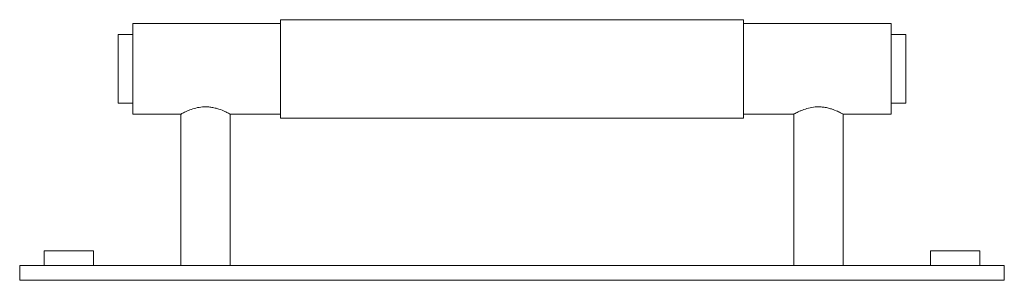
# Paper-space layout '_Bottom' of a CAD drawing. Header units: millimetres. Extents: x -100 to 100, y -43 to 10.
import ezdxf

# ---------------------------------------------------------------- set-up
doc = ezdxf.new("R2010")
doc.units = ezdxf.units.MM

psp = doc.layouts.new('_Bottom')

# ---------------------------------------------------------------- linework, layer by layer
at = {"color": 7, "linetype": 'Continuous', "lineweight": 15}
for p, q in [((47, 10), (-47, 10)), ((-47, 10), (-47, -10)), ((47, 10), (47, -10)), ((-47, 9.2), (-77, 9.2)), ((-77, 9.2), (-77, -9.2)), ((77, 9.2), (47, 9.2)), ((77, 9.2), (77, -9.2)), ((-77, 7), (-80, 7)), ((-80, 7), (-80, -7)), ((80, 7), (77, 7)), ((80, 7), (80, -7)), ((-80, -7), (-77, -7)), ((77, -7), (80, -7)), ((-77, -9.2), (-67.25, -9.2)), ((-67.25, -9.2), (-67.25, -40)), ((-57.27, -9.2), (-47, -9.2)), ((-57.25, -40), (-57.25, -9.19)), ((-47, -10), (47, -10)), ((47, -9.2), (57.27, -9.2)), ((57.25, -9.19), (57.25, -40)), ((67.25, -9.2), (77, -9.2)), ((67.25, -40), (67.25, -9.2)), ((-95, -37), (-95, -40)), ((-85, -37), (-95, -37)), ((-85, -40), (-85, -37)), ((85, -37), (85, -40)), ((85, -37), (95, -37)), ((95, -40), (95, -37)), ((-100, -40), (-100, -43)), ((100, -40), (-100, -40)), ((100, -40), (100, -43)), ((100, -43), (-100, -43))]:
    psp.add_line(p, q, dxfattribs=at)
for points, knots in [([(-57.27, -9.19), (-57.26, -9.19), (-57.25, -9.2), (-57.55, -9.04), (-58.32, -8.65), (-59.31, -8.24), (-60.32, -7.95), (-61.15, -7.79), (-62.01, -7.71), (-63.04, -7.73), (-64.26, -7.94), (-65.32, -8.3), (-66.06, -8.61), (-66.56, -8.84), (-66.95, -9.04), (-67.2, -9.17), (-67.23, -9.19), (-67.25, -9.2)], [0, 0, 0, 0, 0.024822, 0.117989, 0.213417, 0.319421, 0.375501, 0.433548, 0.484018, 0.53643, 0.62561, 0.720466, 0.774549, 0.830101, 0.885534, 0.942969, 1, 1, 1, 1]), ([(67.25, -9.2), (67.24, -9.19), (67.22, -9.18), (66.97, -9.05), (66.38, -8.75), (65.45, -8.34), (64.49, -8.03), (63.68, -7.84), (62.82, -7.73), (61.77, -7.71), (60.52, -7.88), (59.43, -8.21), (58.66, -8.51), (58.12, -8.75), (57.68, -8.97), (57.4, -9.12), (57.26, -9.2), (57.26, -9.19), (57.27, -9.19)], [0, 0, 0, 0, 0.047981, 0.097466, 0.194307, 0.297771, 0.35371, 0.41147, 0.463643, 0.517895, 0.608259, 0.700717, 0.753538, 0.807704, 0.863642, 0.921529, 0.972273, 1, 1, 1, 1])]:
    psp.add_open_spline(points, degree=3, knots=knots, dxfattribs=at)

doc.saveas('drawing.dxf')
